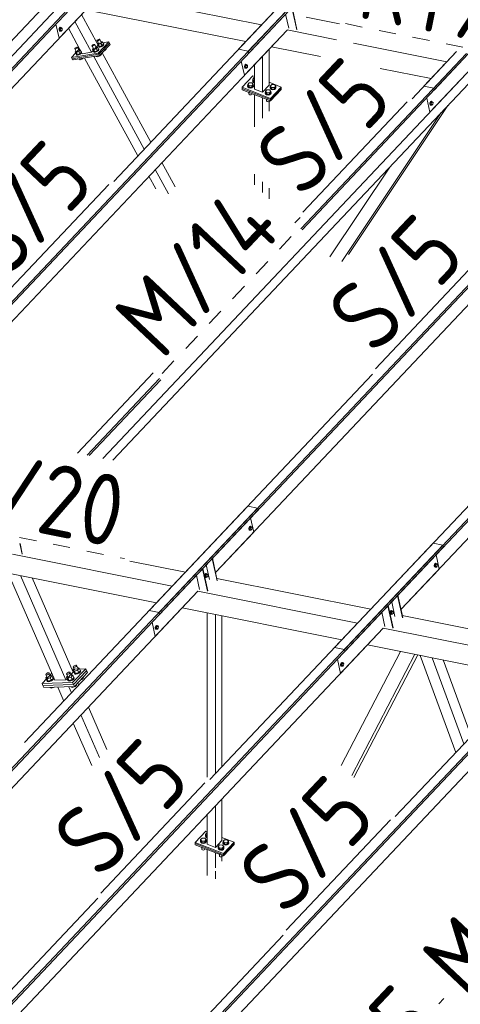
# Model space of a CAD drawing. Header units: millimetres. Extents: x -681 to 506, y -45 to 794.
# Tile 59 of 256: x -446 to -415, y 414 to 483. Entities that reach past the tile are written whole.
import ezdxf

# ---------------------------------------------------------------- set-up
doc = ezdxf.new("R2010")
doc.units = ezdxf.units.MM
doc.header["$LTSCALE"] = 0.6
doc.linetypes.add('XKITLINE00', pattern=[0])
doc.linetypes.add('XKITLINE02', pattern=[4, 2, -2])
for name, color, linetype, lineweight in [('Bolt', 7, 'Continuous', 0), ('Part', 2, 'Continuous', 0), ('PartMark', 3, 'Continuous', 0)]:
    doc.layers.add(name, color=color, linetype=linetype, lineweight=lineweight)
doc.styles.add('ISOCPEUR', font='ISOCPEUR.TTF')

msp = doc.modelspace()

# ---------------------------------------------------------------- linework, layer by layer
at = {"layer": 'Bolt', "color": 3, "linetype": 'XKITLINE00', "lineweight": 0}
for p, q in [((-442.733, 481.996), (-442.75, 481.93)), ((-442.75, 481.93), (-442.748, 481.865)), ((-442.748, 481.865), (-442.726, 481.821)), ((-442.702, 482.048), (-442.733, 481.996)), ((-442.727, 481.925), (-442.71, 481.992)), ((-442.724, 481.861), (-442.727, 481.925)), ((-442.726, 481.821), (-442.692, 481.807)), ((-442.703, 481.816), (-442.724, 481.861)), ((-442.703, 481.984), (-442.715, 481.87)), ((-442.715, 481.87), (-442.667, 481.82)), ((-442.715, 481.87), (-442.645, 481.857)), ((-442.71, 481.992), (-442.679, 482.043)), ((-442.643, 482.048), (-442.703, 481.984)), ((-442.703, 481.984), (-442.633, 481.97)), ((-442.669, 481.803), (-442.703, 481.816)), ((-442.664, 482.07), (-442.702, 482.048)), ((-442.692, 481.807), (-442.669, 481.803)), ((-442.679, 482.043), (-442.641, 482.065)), ((-442.646, 481.816), (-442.669, 481.803)), ((-442.667, 481.82), (-442.598, 481.806)), ((-442.664, 482.07), (-442.641, 482.065)), ((-442.645, 481.857), (-442.633, 481.97)), ((-442.598, 481.806), (-442.645, 481.857)), ((-442.643, 482.048), (-442.573, 482.034)), ((-442.641, 482.065), (-442.607, 482.052)), ((-442.633, 481.97), (-442.573, 482.034)), ((-442.607, 482.052), (-442.601, 482.039)), ((-442.538, 481.87), (-442.598, 481.806)), ((-442.573, 482.034), (-442.526, 481.983)), ((-442.526, 481.983), (-442.538, 481.87)), ((-440.095, 481.135), (-440.077, 481.164)), ((-440.086, 481.118), (-440.095, 481.135)), ((-440.053, 481.116), (-440.086, 481.118)), ((-439.971, 480.906), (-440.086, 481.118)), ((-440.077, 481.164), (-440.037, 481.196)), ((-440.005, 481.131), (-440.053, 481.116)), ((-440.037, 481.196), (-439.986, 481.224)), ((-439.955, 481.158), (-440.005, 481.131)), ((-439.986, 481.224), (-439.938, 481.238)), ((-439.915, 481.191), (-439.955, 481.158)), ((-439.938, 481.238), (-439.905, 481.237)), ((-439.897, 481.219), (-439.915, 481.191)), ((-439.905, 481.237), (-439.897, 481.219)), ((-439.791, 481.025), (-439.905, 481.237)), ((-439.71, 481.039), (-439.81, 480.933)), ((-439.809, 481.06), (-439.781, 481.072)), ((-439.781, 481.072), (-439.71, 481.039)), ((-439.71, 481.039), (-439.63, 480.892)), ((-441.652, 480.57), (-441.634, 480.599)), ((-441.644, 480.553), (-441.652, 480.57)), ((-441.611, 480.551), (-441.644, 480.553)), ((-441.529, 480.341), (-441.644, 480.553)), ((-441.634, 480.599), (-441.595, 480.631)), ((-441.563, 480.566), (-441.611, 480.551)), ((-441.554, 480.387), (-441.61, 480.328)), ((-441.61, 480.328), (-441.538, 480.295)), ((-441.53, 480.181), (-441.61, 480.328)), ((-441.595, 480.631), (-441.544, 480.658)), ((-441.512, 480.593), (-441.563, 480.566)), ((-441.544, 480.658), (-441.496, 480.673)), ((-441.367, 480.368), (-441.538, 480.295)), ((-441.538, 480.295), (-441.458, 480.148)), ((-441.473, 480.625), (-441.512, 480.593)), ((-441.496, 480.673), (-441.463, 480.672)), ((-441.455, 480.654), (-441.473, 480.625)), ((-441.463, 480.672), (-441.455, 480.654)), ((-441.348, 480.46), (-441.463, 480.672)), ((-441.367, 480.495), (-441.339, 480.507)), ((-441.267, 480.474), (-441.367, 480.368)), ((-441.367, 480.368), (-441.287, 480.221)), ((-441.339, 480.507), (-441.267, 480.474)), ((-441.287, 480.221), (-441.187, 480.327)), ((-441.209, 480.278), (-441.282, 480.219)), ((-441.267, 480.474), (-441.187, 480.327)), ((-441.18, 480.325), (-441.209, 480.278)), ((-441.208, 480.365), (-441.202, 480.364)), ((-441.194, 480.251), (-441.165, 480.297)), ((-440.44, 480.769), (-440.422, 480.798)), ((-440.432, 480.751), (-440.44, 480.769)), ((-440.399, 480.75), (-440.432, 480.751)), ((-440.317, 480.54), (-440.432, 480.751)), ((-440.422, 480.798), (-440.383, 480.83)), ((-440.351, 480.765), (-440.399, 480.75)), ((-440.342, 480.586), (-440.398, 480.527)), ((-440.398, 480.527), (-440.327, 480.494)), ((-440.318, 480.38), (-440.398, 480.527)), ((-440.383, 480.83), (-440.332, 480.857)), ((-440.3, 480.792), (-440.351, 480.765)), ((-440.332, 480.857), (-440.284, 480.872)), ((-440.329, 480.375), (-440.322, 480.387)), ((-440.314, 480.343), (-440.329, 480.375)), ((-440.155, 480.567), (-440.327, 480.494)), ((-440.327, 480.494), (-440.247, 480.347)), ((-440.318, 480.38), (-440.247, 480.347)), ((-440.253, 480.34), (-440.314, 480.343)), ((-440.299, 480.315), (-440.314, 480.343)), ((-440.261, 480.824), (-440.3, 480.792)), ((-440.299, 480.315), (-440.238, 480.312)), ((-440.284, 480.872), (-440.251, 480.87)), ((-440.243, 480.853), (-440.261, 480.824)), ((-440.164, 480.367), (-440.253, 480.34)), ((-440.251, 480.87), (-440.243, 480.853)), ((-440.136, 480.659), (-440.251, 480.87)), ((-440.247, 480.347), (-440.075, 480.42)), ((-440.238, 480.312), (-440.149, 480.34)), ((-440.071, 480.417), (-440.164, 480.367)), ((-440.155, 480.693), (-440.127, 480.705)), ((-440.056, 480.672), (-440.155, 480.567)), ((-440.155, 480.567), (-440.075, 480.42)), ((-440.149, 480.34), (-440.056, 480.39)), ((-440.127, 480.705), (-440.056, 480.672)), ((-440.075, 480.42), (-439.976, 480.525)), ((-439.997, 480.477), (-440.071, 480.417)), ((-440.056, 480.672), (-439.976, 480.525)), ((-440.056, 480.39), (-439.982, 480.45)), ((-439.996, 480.952), (-440.052, 480.893)), ((-440.052, 480.893), (-439.981, 480.86)), ((-439.972, 480.746), (-440.052, 480.893)), ((-439.964, 480.53), (-439.997, 480.477)), ((-439.996, 480.564), (-439.98, 480.563)), ((-439.984, 480.741), (-439.976, 480.754)), ((-439.968, 480.709), (-439.984, 480.741)), ((-439.982, 480.45), (-439.949, 480.503)), ((-439.81, 480.933), (-439.981, 480.86)), ((-439.981, 480.86), (-439.901, 480.713)), ((-439.98, 480.563), (-439.964, 480.53)), ((-439.965, 480.535), (-439.98, 480.563)), ((-439.972, 480.746), (-439.901, 480.713)), ((-439.908, 480.706), (-439.968, 480.709)), ((-439.953, 480.681), (-439.968, 480.709)), ((-439.949, 480.503), (-439.965, 480.535)), ((-439.953, 480.681), (-439.893, 480.678)), ((-439.819, 480.733), (-439.908, 480.706)), ((-439.901, 480.713), (-439.73, 480.786)), ((-439.893, 480.678), (-439.804, 480.706)), ((-439.725, 480.784), (-439.819, 480.733)), ((-439.81, 480.933), (-439.73, 480.786)), ((-439.804, 480.706), (-439.71, 480.756)), ((-439.73, 480.786), (-439.63, 480.892)), ((-439.651, 480.844), (-439.725, 480.784)), ((-439.71, 480.756), (-439.636, 480.816)), ((-439.651, 480.93), (-439.634, 480.929)), ((-439.618, 480.897), (-439.651, 480.844)), ((-439.636, 480.816), (-439.603, 480.869)), ((-439.634, 480.929), (-439.618, 480.897)), ((-439.619, 480.902), (-439.634, 480.929)), ((-439.603, 480.869), (-439.619, 480.902)), ((-439.606, 480.403), (-439.537, 480.432)), ((-439.537, 480.432), (-439.552, 480.46)), ((-439.537, 480.432), (-439.437, 480.538)), ((-439.437, 480.538), (-439.452, 480.566)), ((-441.541, 480.176), (-441.534, 480.188)), ((-441.526, 480.144), (-441.541, 480.176)), ((-441.53, 480.181), (-441.458, 480.148)), ((-441.465, 480.141), (-441.526, 480.144)), ((-441.511, 480.116), (-441.526, 480.144)), ((-441.511, 480.116), (-441.45, 480.113)), ((-441.376, 480.168), (-441.465, 480.141)), ((-441.458, 480.148), (-441.287, 480.221)), ((-441.45, 480.113), (-441.361, 480.141)), ((-441.282, 480.219), (-441.376, 480.168)), ((-441.361, 480.141), (-441.267, 480.191)), ((-441.337, 479.827), (-441.347, 479.845)), ((-441.337, 479.827), (-441.266, 479.794)), ((-441.266, 479.794), (-441.298, 479.853)), ((-441.267, 480.191), (-441.194, 480.251)), ((-441.266, 479.794), (-441.095, 479.867)), ((-441.095, 479.867), (-441.105, 479.885)), ((-441.095, 479.867), (-441.074, 479.89)), ((-440.125, 480.026), (-440.135, 480.044)), ((-440.125, 480.026), (-440.054, 479.993)), ((-440.054, 479.993), (-440.086, 480.052)), ((-440.054, 479.993), (-439.883, 480.066)), ((-439.883, 480.066), (-439.898, 480.094)), ((-439.883, 480.066), (-439.783, 480.172)), ((-439.783, 480.172), (-439.798, 480.199)), ((-429.725, 479.4), (-429.742, 479.333)), ((-429.742, 479.333), (-429.739, 479.269)), ((-429.739, 479.269), (-429.718, 479.224)), ((-429.694, 479.451), (-429.725, 479.4)), ((-429.719, 479.329), (-429.702, 479.395)), ((-429.716, 479.264), (-429.719, 479.329)), ((-429.718, 479.224), (-429.684, 479.211)), ((-429.695, 479.22), (-429.716, 479.264)), ((-429.695, 479.388), (-429.707, 479.274)), ((-429.707, 479.274), (-429.659, 479.224)), ((-429.707, 479.274), (-429.637, 479.26)), ((-429.702, 479.395), (-429.671, 479.447)), ((-429.635, 479.451), (-429.695, 479.388)), ((-429.695, 479.388), (-429.625, 479.374)), ((-429.661, 479.206), (-429.695, 479.22)), ((-429.656, 479.473), (-429.694, 479.451)), ((-429.684, 479.211), (-429.661, 479.206)), ((-429.671, 479.447), (-429.633, 479.469)), ((-429.638, 479.22), (-429.661, 479.206)), ((-429.659, 479.224), (-429.59, 479.21)), ((-429.656, 479.473), (-429.633, 479.469)), ((-429.637, 479.26), (-429.625, 479.374)), ((-429.59, 479.21), (-429.637, 479.26)), ((-429.635, 479.451), (-429.565, 479.437)), ((-429.633, 479.469), (-429.599, 479.456)), ((-429.625, 479.374), (-429.565, 479.437)), ((-429.599, 479.456), (-429.593, 479.443)), ((-429.53, 479.274), (-429.59, 479.21)), ((-429.565, 479.437), (-429.518, 479.387)), ((-429.518, 479.387), (-429.53, 479.274)), ((-429.177, 478.323), (-429.164, 478.352)), ((-429.152, 478.256), (-429.177, 478.323)), ((-429.177, 478.297), (-429.177, 478.323)), ((-429.152, 478.231), (-429.177, 478.297)), ((-429.164, 478.429), (-429.064, 478.535)), ((-429.164, 478.322), (-429.164, 478.429)), ((-429.071, 478.32), (-429.164, 478.429)), ((-429.071, 478.214), (-429.164, 478.322)), ((-429.078, 478.207), (-429.152, 478.256)), ((-429.152, 478.231), (-429.078, 478.181)), ((-429.078, 478.207), (-429.042, 478.2)), ((-429.071, 478.214), (-429.071, 478.32)), ((-429.071, 478.32), (-429.042, 478.32)), ((-429.042, 478.214), (-429.071, 478.214)), ((-429.064, 478.535), (-429.042, 478.534)), ((-429.523, 477.956), (-429.51, 477.985)), ((-429.497, 477.89), (-429.523, 477.956)), ((-429.523, 477.931), (-429.523, 477.956)), ((-429.497, 477.864), (-429.523, 477.931)), ((-429.51, 478.062), (-429.41, 478.168)), ((-429.51, 477.956), (-429.51, 478.062)), ((-429.417, 477.954), (-429.51, 478.062)), ((-429.417, 477.848), (-429.51, 477.956)), ((-429.424, 477.84), (-429.497, 477.89)), ((-429.497, 477.864), (-429.424, 477.815)), ((-429.435, 477.511), (-429.417, 477.49)), ((-429.428, 477.402), (-429.428, 477.503)), ((-429.322, 477.821), (-429.424, 477.84)), ((-429.424, 477.815), (-429.322, 477.796)), ((-429.417, 477.848), (-429.417, 477.954)), ((-429.225, 477.951), (-429.417, 477.954)), ((-429.417, 477.848), (-429.225, 477.845)), ((-429.417, 477.49), (-429.417, 477.504)), ((-429.41, 478.168), (-429.217, 478.166)), ((-429.218, 477.838), (-429.322, 477.821)), ((-429.322, 477.796), (-429.218, 477.812)), ((-429.125, 478.057), (-429.225, 477.951)), ((-429.225, 477.845), (-429.125, 477.951)), ((-429.225, 477.845), (-429.225, 477.951)), ((-429.142, 477.885), (-429.218, 477.838)), ((-429.218, 477.812), (-429.142, 477.859)), ((-429.217, 478.166), (-429.125, 478.057)), ((-429.112, 477.951), (-429.142, 477.885)), ((-429.142, 477.859), (-429.112, 477.925)), ((-429.125, 477.951), (-429.125, 478.057)), ((-429.125, 477.985), (-429.112, 477.951)), ((-429.112, 477.925), (-429.112, 477.951)), ((-429.078, 478.181), (-429.042, 478.175)), ((-428.288, 477.475), (-428.275, 477.503)), ((-428.275, 477.581), (-428.175, 477.687)), ((-428.275, 477.474), (-428.275, 477.581)), ((-428.182, 477.472), (-428.275, 477.581)), ((-428.175, 477.687), (-427.983, 477.684)), ((-427.89, 477.575), (-427.99, 477.47)), ((-427.983, 477.684), (-427.89, 477.575)), ((-427.942, 477.841), (-427.929, 477.87)), ((-427.917, 477.775), (-427.942, 477.841)), ((-427.942, 477.815), (-427.942, 477.841)), ((-427.917, 477.749), (-427.942, 477.815)), ((-427.929, 477.947), (-427.829, 478.053)), ((-427.929, 477.841), (-427.929, 477.947)), ((-427.836, 477.839), (-427.929, 477.947)), ((-427.836, 477.732), (-427.929, 477.841)), ((-427.843, 477.725), (-427.917, 477.775)), ((-427.917, 477.749), (-427.843, 477.7)), ((-427.89, 477.469), (-427.89, 477.575)), ((-427.89, 477.503), (-427.877, 477.469)), ((-427.741, 477.706), (-427.843, 477.725)), ((-427.843, 477.7), (-427.741, 477.68)), ((-427.836, 477.732), (-427.836, 477.839)), ((-427.644, 477.836), (-427.836, 477.839)), ((-427.836, 477.732), (-427.644, 477.73)), ((-427.829, 478.053), (-427.637, 478.05)), ((-427.638, 477.722), (-427.741, 477.706)), ((-427.741, 477.68), (-427.638, 477.697)), ((-427.544, 477.942), (-427.644, 477.836)), ((-427.644, 477.73), (-427.644, 477.836)), ((-427.644, 477.73), (-427.544, 477.835)), ((-427.561, 477.77), (-427.638, 477.722)), ((-427.638, 477.697), (-427.561, 477.744)), ((-427.637, 478.05), (-427.544, 477.942)), ((-427.531, 477.835), (-427.561, 477.77)), ((-427.561, 477.744), (-427.531, 477.81)), ((-427.544, 477.835), (-427.544, 477.942)), ((-427.544, 477.87), (-427.531, 477.835)), ((-427.531, 477.81), (-427.531, 477.835)), ((-429.415, 477.366), (-429.428, 477.402)), ((-429.417, 477.49), (-429.38, 477.49)), ((-429.415, 477.366), (-429.375, 477.339)), ((-429.375, 477.339), (-429.32, 477.329)), ((-429.32, 477.329), (-429.264, 477.338)), ((-429.264, 477.338), (-429.222, 477.363)), ((-429.222, 477.363), (-429.206, 477.399)), ((-429.206, 477.399), (-429.206, 477.422)), ((-428.263, 477.408), (-428.288, 477.475)), ((-428.288, 477.449), (-428.288, 477.475)), ((-428.263, 477.383), (-428.288, 477.449)), ((-428.182, 477.366), (-428.275, 477.474)), ((-428.189, 477.359), (-428.263, 477.408)), ((-428.263, 477.383), (-428.189, 477.333)), ((-428.2, 477.029), (-428.182, 477.008)), ((-428.193, 476.92), (-428.193, 477.022)), ((-428.18, 476.884), (-428.193, 476.92)), ((-428.087, 477.34), (-428.189, 477.359)), ((-428.189, 477.333), (-428.087, 477.314)), ((-428.182, 477.366), (-428.182, 477.472)), ((-427.99, 477.47), (-428.182, 477.472)), ((-428.182, 477.366), (-427.99, 477.363)), ((-428.182, 477.008), (-428.182, 477.022)), ((-428.182, 477.008), (-428.145, 477.008)), ((-428.18, 476.884), (-428.14, 476.857)), ((-428.14, 476.857), (-428.085, 476.847)), ((-427.983, 477.356), (-428.087, 477.34)), ((-428.087, 477.314), (-427.983, 477.33)), ((-428.085, 476.847), (-428.029, 476.856)), ((-428.029, 476.856), (-427.987, 476.881)), ((-427.99, 477.363), (-427.99, 477.47)), ((-427.99, 477.363), (-427.89, 477.469)), ((-427.987, 476.881), (-427.971, 476.917)), ((-427.907, 477.403), (-427.983, 477.356)), ((-427.983, 477.33), (-427.907, 477.378)), ((-427.971, 476.917), (-427.971, 476.94)), ((-427.877, 477.469), (-427.907, 477.403)), ((-427.907, 477.378), (-427.877, 477.443)), ((-427.877, 477.443), (-427.877, 477.469)), ((-416.686, 476.855), (-416.717, 476.804)), ((-416.694, 476.799), (-416.663, 476.85)), ((-416.627, 476.855), (-416.687, 476.791)), ((-416.648, 476.877), (-416.686, 476.855)), ((-416.663, 476.85), (-416.625, 476.872)), ((-416.648, 476.877), (-416.625, 476.872)), ((-416.627, 476.855), (-416.557, 476.841)), ((-416.625, 476.872), (-416.591, 476.859)), ((-416.617, 476.777), (-416.557, 476.841)), ((-416.591, 476.859), (-416.585, 476.846)), ((-416.557, 476.841), (-416.509, 476.791)), ((-416.717, 476.804), (-416.734, 476.737)), ((-416.734, 476.737), (-416.731, 476.673)), ((-416.731, 476.673), (-416.71, 476.628)), ((-416.711, 476.732), (-416.694, 476.799)), ((-416.708, 476.668), (-416.711, 476.732)), ((-416.71, 476.628), (-416.676, 476.615)), ((-416.687, 476.623), (-416.708, 476.668)), ((-416.687, 476.791), (-416.699, 476.678)), ((-416.699, 476.678), (-416.651, 476.628)), ((-416.699, 476.678), (-416.629, 476.664)), ((-416.687, 476.791), (-416.617, 476.777)), ((-416.653, 476.61), (-416.687, 476.623)), ((-416.676, 476.615), (-416.653, 476.61)), ((-416.63, 476.623), (-416.653, 476.61)), ((-416.651, 476.628), (-416.582, 476.614)), ((-416.629, 476.664), (-416.617, 476.777)), ((-416.582, 476.614), (-416.629, 476.664)), ((-416.522, 476.677), (-416.582, 476.614)), ((-416.509, 476.791), (-416.522, 476.677)), ((-429.417, 446.975), (-429.434, 446.908)), ((-429.434, 446.908), (-429.431, 446.844)), ((-429.431, 446.844), (-429.41, 446.799)), ((-429.386, 447.027), (-429.417, 446.975)), ((-429.411, 446.904), (-429.394, 446.971)), ((-429.408, 446.839), (-429.411, 446.904)), ((-429.41, 446.799), (-429.376, 446.786)), ((-429.387, 446.795), (-429.408, 446.839)), ((-429.387, 446.963), (-429.399, 446.849)), ((-429.399, 446.849), (-429.351, 446.799)), ((-429.399, 446.849), (-429.329, 446.835)), ((-429.394, 446.971), (-429.363, 447.022)), ((-429.327, 447.026), (-429.387, 446.963)), ((-429.387, 446.963), (-429.317, 446.949)), ((-429.353, 446.782), (-429.387, 446.795)), ((-429.348, 447.049), (-429.386, 447.027)), ((-429.376, 446.786), (-429.353, 446.782)), ((-429.363, 447.022), (-429.325, 447.044)), ((-429.33, 446.795), (-429.353, 446.782)), ((-429.351, 446.799), (-429.282, 446.785)), ((-429.348, 447.049), (-429.325, 447.044)), ((-429.329, 446.835), (-429.317, 446.949)), ((-429.282, 446.785), (-429.329, 446.835)), ((-429.327, 447.026), (-429.257, 447.012)), ((-429.325, 447.044), (-429.291, 447.031)), ((-429.317, 446.949), (-429.257, 447.012)), ((-429.291, 447.031), (-429.285, 447.018)), ((-429.222, 446.849), (-429.282, 446.785)), ((-429.257, 447.012), (-429.209, 446.962)), ((-429.209, 446.962), (-429.222, 446.849)), ((-416.409, 444.379), (-416.426, 444.312)), ((-416.378, 444.43), (-416.409, 444.379)), ((-416.403, 444.307), (-416.386, 444.374)), ((-416.379, 444.367), (-416.391, 444.253)), ((-416.386, 444.374), (-416.355, 444.426)), ((-416.319, 444.43), (-416.379, 444.367)), ((-416.379, 444.367), (-416.309, 444.353)), ((-416.34, 444.452), (-416.378, 444.43)), ((-416.355, 444.426), (-416.317, 444.448)), ((-416.34, 444.452), (-416.317, 444.448)), ((-416.321, 444.239), (-416.309, 444.353)), ((-416.319, 444.43), (-416.249, 444.416)), ((-416.317, 444.448), (-416.283, 444.434)), ((-416.309, 444.353), (-416.249, 444.416)), ((-416.283, 444.434), (-416.277, 444.422)), ((-416.249, 444.416), (-416.201, 444.366)), ((-416.201, 444.366), (-416.214, 444.252)), ((-432.517, 443.657), (-432.533, 443.591)), ((-432.485, 443.709), (-432.517, 443.657)), ((-432.51, 443.586), (-432.493, 443.653)), ((-432.486, 443.645), (-432.498, 443.531)), ((-432.493, 443.653), (-432.462, 443.704)), ((-432.426, 443.708), (-432.486, 443.645)), ((-432.486, 443.645), (-432.416, 443.631)), ((-432.447, 443.731), (-432.485, 443.709)), ((-432.462, 443.704), (-432.424, 443.726)), ((-432.447, 443.731), (-432.424, 443.726)), ((-432.426, 443.708), (-432.356, 443.694)), ((-432.424, 443.726), (-432.39, 443.713)), ((-432.416, 443.631), (-432.356, 443.694)), ((-432.39, 443.713), (-432.384, 443.7)), ((-432.356, 443.694), (-432.309, 443.644)), ((-432.309, 443.644), (-432.321, 443.531)), ((-416.426, 444.312), (-416.423, 444.248)), ((-416.423, 444.248), (-416.402, 444.203)), ((-416.4, 444.243), (-416.403, 444.307)), ((-416.402, 444.203), (-416.368, 444.19)), ((-416.379, 444.198), (-416.4, 444.243)), ((-416.391, 444.253), (-416.343, 444.203)), ((-416.391, 444.253), (-416.321, 444.239)), ((-416.345, 444.185), (-416.379, 444.198)), ((-416.368, 444.19), (-416.345, 444.185)), ((-416.322, 444.199), (-416.345, 444.185)), ((-416.343, 444.203), (-416.274, 444.189)), ((-416.274, 444.189), (-416.321, 444.239)), ((-416.214, 444.252), (-416.274, 444.189)), ((-432.533, 443.591), (-432.531, 443.526)), ((-432.531, 443.526), (-432.51, 443.481)), ((-432.507, 443.521), (-432.51, 443.586)), ((-432.51, 443.481), (-432.476, 443.468)), ((-432.486, 443.477), (-432.507, 443.521)), ((-432.498, 443.531), (-432.45, 443.481)), ((-432.498, 443.531), (-432.428, 443.517)), ((-432.452, 443.464), (-432.486, 443.477)), ((-432.476, 443.468), (-432.452, 443.464)), ((-432.429, 443.477), (-432.452, 443.464)), ((-432.45, 443.481), (-432.381, 443.467)), ((-432.428, 443.517), (-432.416, 443.631)), ((-432.381, 443.467), (-432.428, 443.517)), ((-432.321, 443.531), (-432.381, 443.467)), ((-419.509, 441.061), (-419.525, 440.994)), ((-419.525, 440.994), (-419.523, 440.93)), ((-419.523, 440.93), (-419.501, 440.885)), ((-419.477, 441.112), (-419.509, 441.061)), ((-419.502, 440.99), (-419.485, 441.056)), ((-419.499, 440.925), (-419.502, 440.99)), ((-419.501, 440.885), (-419.467, 440.872)), ((-419.478, 440.88), (-419.499, 440.925)), ((-419.478, 441.049), (-419.49, 440.935)), ((-419.49, 440.935), (-419.442, 440.885)), ((-419.49, 440.935), (-419.42, 440.921)), ((-419.485, 441.056), (-419.454, 441.108)), ((-419.418, 441.112), (-419.478, 441.049)), ((-419.478, 441.049), (-419.408, 441.035)), ((-419.444, 440.867), (-419.478, 440.88)), ((-419.439, 441.134), (-419.477, 441.112)), ((-419.454, 441.108), (-419.416, 441.13)), ((-419.421, 440.881), (-419.444, 440.867)), ((-419.442, 440.885), (-419.373, 440.871)), ((-419.439, 441.134), (-419.416, 441.13)), ((-419.42, 440.921), (-419.408, 441.035)), ((-419.373, 440.871), (-419.42, 440.921)), ((-419.418, 441.112), (-419.348, 441.098)), ((-419.416, 441.13), (-419.382, 441.116)), ((-419.408, 441.035), (-419.348, 441.098)), ((-419.382, 441.116), (-419.376, 441.104)), ((-419.313, 440.934), (-419.373, 440.871)), ((-419.348, 441.098), (-419.301, 441.048)), ((-419.301, 441.048), (-419.313, 440.934)), ((-419.467, 440.872), (-419.444, 440.867)), ((-435.989, 440.015), (-436.005, 439.948)), ((-436.005, 439.948), (-436.003, 439.883)), ((-436.003, 439.883), (-435.981, 439.839)), ((-435.957, 440.066), (-435.989, 440.015)), ((-435.982, 439.943), (-435.965, 440.01)), ((-435.979, 439.879), (-435.982, 439.943)), ((-435.981, 439.839), (-435.947, 439.826)), ((-435.958, 439.834), (-435.979, 439.879)), ((-435.958, 440.002), (-435.97, 439.889)), ((-435.97, 439.889), (-435.922, 439.838)), ((-435.97, 439.889), (-435.9, 439.875)), ((-435.965, 440.01), (-435.934, 440.061)), ((-435.898, 440.066), (-435.958, 440.002)), ((-435.958, 440.002), (-435.888, 439.988)), ((-435.924, 439.821), (-435.958, 439.834)), ((-435.919, 440.088), (-435.957, 440.066)), ((-435.947, 439.826), (-435.924, 439.821)), ((-435.934, 440.061), (-435.896, 440.083)), ((-435.901, 439.834), (-435.924, 439.821)), ((-435.922, 439.838), (-435.853, 439.825)), ((-435.919, 440.088), (-435.896, 440.083)), ((-435.9, 439.875), (-435.888, 439.988)), ((-435.853, 439.825), (-435.9, 439.875)), ((-435.898, 440.066), (-435.828, 440.052)), ((-435.896, 440.083), (-435.862, 440.07)), ((-435.888, 439.988), (-435.828, 440.052)), ((-435.862, 440.07), (-435.856, 440.057)), ((-435.793, 439.888), (-435.853, 439.825)), ((-435.828, 440.052), (-435.781, 440.002)), ((-435.781, 440.002), (-435.793, 439.888)), ((-422.949, 437.469), (-422.98, 437.418)), ((-422.957, 437.414), (-422.926, 437.465)), ((-422.89, 437.469), (-422.95, 437.406)), ((-422.911, 437.492), (-422.949, 437.469)), ((-422.926, 437.465), (-422.888, 437.487)), ((-422.911, 437.492), (-422.888, 437.487)), ((-422.89, 437.469), (-422.82, 437.455)), ((-422.888, 437.487), (-422.854, 437.474)), ((-422.88, 437.392), (-422.82, 437.455)), ((-422.854, 437.474), (-422.848, 437.461)), ((-422.82, 437.455), (-422.773, 437.405)), ((-443.613, 436.727), (-443.55, 436.755)), ((-443.55, 436.755), (-443.489, 436.767)), ((-443.489, 436.767), (-443.447, 436.758)), ((-443.434, 436.733), (-443.455, 436.697)), ((-443.447, 436.758), (-443.434, 436.733)), ((-443.342, 436.519), (-443.434, 436.733)), ((-442.22, 436.698), (-442.2, 436.735)), ((-442.2, 436.735), (-442.151, 436.772)), ((-442.151, 436.772), (-442.088, 436.8)), ((-442.088, 436.8), (-442.027, 436.811)), ((-441.993, 436.741), (-442.042, 436.704)), ((-442.027, 436.811), (-441.985, 436.803)), ((-441.972, 436.777), (-441.993, 436.741)), ((-441.985, 436.803), (-441.972, 436.777)), ((-441.88, 436.564), (-441.972, 436.777)), ((-441.759, 437.187), (-441.739, 437.223)), ((-441.747, 437.161), (-441.759, 437.187)), ((-441.666, 436.973), (-441.759, 437.187)), ((-441.687, 437.019), (-441.757, 436.945)), ((-441.757, 436.945), (-441.662, 436.886)), ((-441.681, 436.768), (-441.757, 436.945)), ((-441.704, 437.153), (-441.747, 437.161)), ((-441.739, 437.223), (-441.69, 437.26)), ((-441.644, 437.164), (-441.704, 437.153)), ((-441.693, 436.764), (-441.685, 436.778)), ((-441.67, 436.717), (-441.693, 436.764)), ((-441.677, 436.727), (-441.693, 436.764)), ((-441.69, 437.26), (-441.627, 437.288)), ((-441.681, 436.768), (-441.586, 436.71)), ((-441.448, 436.954), (-441.662, 436.886)), ((-441.662, 436.886), (-441.586, 436.71)), ((-441.581, 437.192), (-441.644, 437.164)), ((-441.627, 437.288), (-441.566, 437.299)), ((-441.586, 436.71), (-441.371, 436.778)), ((-441.532, 437.229), (-441.581, 437.192)), ((-441.566, 437.299), (-441.524, 437.291)), ((-441.511, 437.266), (-441.532, 437.229)), ((-441.524, 437.291), (-441.511, 437.266)), ((-441.419, 437.052), (-441.511, 437.266)), ((-441.365, 436.774), (-441.481, 436.723)), ((-441.465, 436.686), (-441.349, 436.737)), ((-441.453, 437.13), (-441.423, 437.14)), ((-441.328, 437.081), (-441.448, 436.954)), ((-441.448, 436.954), (-441.371, 436.778)), ((-441.423, 437.14), (-441.328, 437.081)), ((-441.371, 436.778), (-441.251, 436.905)), ((-441.277, 436.842), (-441.365, 436.774)), ((-441.349, 436.737), (-441.261, 436.805)), ((-441.328, 437.081), (-441.251, 436.905)), ((-441.239, 436.909), (-441.277, 436.842)), ((-441.274, 436.958), (-441.261, 436.956)), ((-441.261, 436.956), (-441.239, 436.909)), ((-441.261, 436.805), (-441.222, 436.871)), ((-441.222, 436.871), (-441.239, 436.909)), ((-422.98, 437.418), (-422.997, 437.351)), ((-422.997, 437.351), (-422.995, 437.287)), ((-422.995, 437.287), (-422.973, 437.242)), ((-422.974, 437.347), (-422.957, 437.414)), ((-422.971, 437.282), (-422.974, 437.347)), ((-422.973, 437.242), (-422.939, 437.229)), ((-422.95, 437.238), (-422.971, 437.282)), ((-422.95, 437.406), (-422.962, 437.292)), ((-422.962, 437.292), (-422.914, 437.242)), ((-422.962, 437.292), (-422.892, 437.278)), ((-422.95, 437.406), (-422.88, 437.392)), ((-422.916, 437.225), (-422.95, 437.238)), ((-422.939, 437.229), (-422.916, 437.225)), ((-422.893, 437.238), (-422.916, 437.225)), ((-422.914, 437.242), (-422.845, 437.228)), ((-422.892, 437.278), (-422.88, 437.392)), ((-422.845, 437.228), (-422.892, 437.278)), ((-422.785, 437.292), (-422.845, 437.228)), ((-422.773, 437.405), (-422.785, 437.292)), ((-443.682, 436.654), (-443.662, 436.69)), ((-443.67, 436.628), (-443.682, 436.654)), ((-443.59, 436.441), (-443.682, 436.654)), ((-443.61, 436.487), (-443.68, 436.412)), ((-443.68, 436.412), (-443.585, 436.353)), ((-443.604, 436.235), (-443.68, 436.412)), ((-443.628, 436.62), (-443.67, 436.628)), ((-443.662, 436.69), (-443.613, 436.727)), ((-443.567, 436.631), (-443.628, 436.62)), ((-443.616, 436.232), (-443.608, 436.246)), ((-443.593, 436.184), (-443.616, 436.232)), ((-443.6, 436.194), (-443.616, 436.232)), ((-443.604, 436.235), (-443.509, 436.177)), ((-443.6, 436.194), (-443.577, 436.147)), ((-443.516, 436.169), (-443.593, 436.184)), ((-443.371, 436.421), (-443.585, 436.353)), ((-443.585, 436.353), (-443.509, 436.177)), ((-443.577, 436.147), (-443.5, 436.132)), ((-443.504, 436.659), (-443.567, 436.631)), ((-443.404, 436.19), (-443.516, 436.169)), ((-443.509, 436.177), (-443.294, 436.245)), ((-443.455, 436.697), (-443.504, 436.659)), ((-443.5, 436.132), (-443.388, 436.153)), ((-443.289, 436.241), (-443.404, 436.19)), ((-443.388, 436.153), (-443.272, 436.204)), ((-443.376, 436.597), (-443.346, 436.607)), ((-443.251, 436.548), (-443.371, 436.421)), ((-443.371, 436.421), (-443.294, 436.245)), ((-443.346, 436.607), (-443.251, 436.548)), ((-443.294, 436.245), (-443.174, 436.372)), ((-443.2, 436.309), (-443.289, 436.241)), ((-443.272, 436.204), (-443.184, 436.272)), ((-443.251, 436.548), (-443.174, 436.372)), ((-443.162, 436.376), (-443.2, 436.309)), ((-443.198, 436.425), (-443.185, 436.423)), ((-443.185, 436.423), (-443.162, 436.376)), ((-443.184, 436.272), (-443.146, 436.339)), ((-443.146, 436.339), (-443.162, 436.376)), ((-442.208, 436.673), (-442.22, 436.698)), ((-442.128, 436.485), (-442.22, 436.698)), ((-442.148, 436.531), (-442.218, 436.456)), ((-442.218, 436.456), (-442.123, 436.397)), ((-442.142, 436.28), (-442.218, 436.456)), ((-442.166, 436.664), (-442.208, 436.673)), ((-442.105, 436.676), (-442.166, 436.664)), ((-442.154, 436.276), (-442.146, 436.29)), ((-442.131, 436.229), (-442.154, 436.276)), ((-442.138, 436.239), (-442.154, 436.276)), ((-442.142, 436.28), (-442.047, 436.221)), ((-442.138, 436.239), (-442.115, 436.192)), ((-442.054, 436.214), (-442.131, 436.229)), ((-441.909, 436.466), (-442.123, 436.397)), ((-442.123, 436.397), (-442.047, 436.221)), ((-442.115, 436.192), (-442.038, 436.177)), ((-442.042, 436.704), (-442.105, 436.676)), ((-441.942, 436.235), (-442.054, 436.214)), ((-442.047, 436.221), (-441.832, 436.289)), ((-442.038, 436.177), (-441.926, 436.197)), ((-441.827, 436.286), (-441.942, 436.235)), ((-441.926, 436.197), (-441.81, 436.249)), ((-441.914, 436.642), (-441.884, 436.651)), ((-441.789, 436.592), (-441.909, 436.466)), ((-441.909, 436.466), (-441.832, 436.289)), ((-441.884, 436.651), (-441.789, 436.592)), ((-441.832, 436.289), (-441.712, 436.416)), ((-441.738, 436.354), (-441.827, 436.286)), ((-441.81, 436.249), (-441.722, 436.317)), ((-441.789, 436.592), (-441.712, 436.416)), ((-441.7, 436.42), (-441.738, 436.354)), ((-441.736, 436.47), (-441.723, 436.467)), ((-441.723, 436.467), (-441.7, 436.42)), ((-441.722, 436.317), (-441.684, 436.383)), ((-441.684, 436.383), (-441.7, 436.42)), ((-441.677, 436.727), (-441.654, 436.68)), ((-441.593, 436.702), (-441.67, 436.717)), ((-441.654, 436.68), (-441.577, 436.665)), ((-441.481, 436.723), (-441.593, 436.702)), ((-441.577, 436.665), (-441.465, 436.686)), ((-441.242, 436.259), (-441.157, 436.286)), ((-441.157, 436.286), (-441.176, 436.329)), ((-441.157, 436.286), (-441.037, 436.413)), ((-441.037, 436.413), (-441.056, 436.456)), ((-443.39, 435.744), (-443.391, 435.747)), ((-443.39, 435.744), (-443.295, 435.685)), ((-443.295, 435.685), (-443.323, 435.749)), ((-443.295, 435.685), (-443.08, 435.753)), ((-443.08, 435.753), (-443.082, 435.756)), ((-443.08, 435.753), (-443.077, 435.756)), ((-441.928, 435.788), (-441.929, 435.791)), ((-441.928, 435.788), (-441.833, 435.729)), ((-441.833, 435.729), (-441.861, 435.793)), ((-441.833, 435.729), (-441.618, 435.797)), ((-441.618, 435.797), (-441.637, 435.84)), ((-441.618, 435.797), (-441.498, 435.924)), ((-441.498, 435.924), (-441.517, 435.967)), ((-432.83, 424.954), (-432.817, 424.983)), ((-432.817, 425.06), (-432.717, 425.166)), ((-432.817, 424.954), (-432.817, 425.06)), ((-432.724, 424.952), (-432.817, 425.06)), ((-432.717, 425.166), (-432.525, 425.163)), ((-432.432, 425.055), (-432.532, 424.949)), ((-432.525, 425.163), (-432.432, 425.055)), ((-432.484, 425.32), (-432.471, 425.349)), ((-432.459, 425.254), (-432.484, 425.32)), ((-432.484, 425.295), (-432.484, 425.32)), ((-432.459, 425.228), (-432.484, 425.295)), ((-432.471, 425.426), (-432.371, 425.532)), ((-432.471, 425.32), (-432.471, 425.426)), ((-432.378, 425.318), (-432.471, 425.426)), ((-432.378, 425.211), (-432.471, 425.32)), ((-432.385, 425.204), (-432.459, 425.254)), ((-432.459, 425.228), (-432.385, 425.179)), ((-432.432, 424.948), (-432.432, 425.055)), ((-432.385, 425.204), (-432.35, 425.198)), ((-432.385, 425.179), (-432.35, 425.172)), ((-432.378, 425.211), (-432.378, 425.318)), ((-432.378, 425.318), (-432.35, 425.317)), ((-432.35, 425.211), (-432.378, 425.211)), ((-432.371, 425.532), (-432.35, 425.532)), ((-431.236, 424.945), (-431.136, 425.05)), ((-431.136, 425.05), (-430.944, 425.048)), ((-430.944, 425.048), (-430.851, 424.939)), ((-432.805, 424.887), (-432.83, 424.954)), ((-432.83, 424.928), (-432.83, 424.954)), ((-432.805, 424.862), (-432.83, 424.928)), ((-432.724, 424.845), (-432.817, 424.954)), ((-432.731, 424.838), (-432.805, 424.887)), ((-432.805, 424.862), (-432.731, 424.812)), ((-432.742, 424.509), (-432.724, 424.488)), ((-432.736, 424.399), (-432.736, 424.501)), ((-432.722, 424.363), (-432.736, 424.399)), ((-432.629, 424.819), (-432.731, 424.838)), ((-432.731, 424.812), (-432.629, 424.793)), ((-432.724, 424.845), (-432.724, 424.952)), ((-432.532, 424.949), (-432.724, 424.952)), ((-432.724, 424.845), (-432.532, 424.842)), ((-432.724, 424.488), (-432.724, 424.502)), ((-432.724, 424.488), (-432.687, 424.487)), ((-432.722, 424.363), (-432.682, 424.337)), ((-432.682, 424.337), (-432.627, 424.326)), ((-432.526, 424.835), (-432.629, 424.819)), ((-432.629, 424.793), (-432.526, 424.81)), ((-432.627, 424.326), (-432.571, 424.335)), ((-432.571, 424.335), (-432.529, 424.361)), ((-432.532, 424.842), (-432.532, 424.949)), ((-432.532, 424.842), (-432.432, 424.948)), ((-432.529, 424.361), (-432.513, 424.396)), ((-432.449, 424.882), (-432.526, 424.835)), ((-432.526, 424.81), (-432.449, 424.857)), ((-432.513, 424.396), (-432.513, 424.419)), ((-432.419, 424.948), (-432.449, 424.882)), ((-432.449, 424.857), (-432.419, 424.922)), ((-432.432, 424.982), (-432.419, 424.948)), ((-432.419, 424.922), (-432.419, 424.948)), ((-431.595, 424.472), (-431.582, 424.501)), ((-431.57, 424.406), (-431.595, 424.472)), ((-431.595, 424.447), (-431.595, 424.472)), ((-431.57, 424.38), (-431.595, 424.447)), ((-431.582, 424.578), (-431.482, 424.684)), ((-431.582, 424.472), (-431.582, 424.578)), ((-431.489, 424.47), (-431.582, 424.578)), ((-431.489, 424.363), (-431.582, 424.472)), ((-431.496, 424.356), (-431.57, 424.406)), ((-431.57, 424.38), (-431.496, 424.331)), ((-431.394, 424.337), (-431.496, 424.356)), ((-431.496, 424.331), (-431.394, 424.312)), ((-431.489, 424.363), (-431.489, 424.47)), ((-431.297, 424.467), (-431.489, 424.47)), ((-431.489, 424.363), (-431.297, 424.361)), ((-431.482, 424.684), (-431.29, 424.681)), ((-431.291, 424.353), (-431.394, 424.337)), ((-431.394, 424.312), (-431.291, 424.328)), ((-431.197, 424.573), (-431.297, 424.467)), ((-431.297, 424.361), (-431.197, 424.467)), ((-431.297, 424.361), (-431.297, 424.467)), ((-431.214, 424.401), (-431.291, 424.353)), ((-431.291, 424.328), (-431.214, 424.375)), ((-431.29, 424.681), (-431.197, 424.573)), ((-431.249, 424.838), (-431.236, 424.867)), ((-431.224, 424.772), (-431.249, 424.838)), ((-431.249, 424.813), (-431.249, 424.838)), ((-431.224, 424.746), (-431.249, 424.813)), ((-431.236, 424.838), (-431.236, 424.945)), ((-431.144, 424.836), (-431.236, 424.945)), ((-431.144, 424.73), (-431.236, 424.838)), ((-431.15, 424.723), (-431.224, 424.772)), ((-431.224, 424.746), (-431.15, 424.697)), ((-431.184, 424.466), (-431.214, 424.401)), ((-431.214, 424.375), (-431.184, 424.441)), ((-431.197, 424.467), (-431.197, 424.573)), ((-431.197, 424.501), (-431.184, 424.466)), ((-431.184, 424.441), (-431.184, 424.466)), ((-431.048, 424.703), (-431.15, 424.723)), ((-431.15, 424.697), (-431.048, 424.678)), ((-431.144, 424.73), (-431.144, 424.836)), ((-430.951, 424.834), (-431.144, 424.836)), ((-431.144, 424.73), (-430.951, 424.727)), ((-430.945, 424.72), (-431.048, 424.703)), ((-431.048, 424.678), (-430.945, 424.694)), ((-430.851, 424.939), (-430.951, 424.834)), ((-430.951, 424.727), (-430.951, 424.834)), ((-430.951, 424.727), (-430.851, 424.833)), ((-430.868, 424.767), (-430.945, 424.72)), ((-430.945, 424.694), (-430.868, 424.741)), ((-430.838, 424.833), (-430.868, 424.767)), ((-430.868, 424.741), (-430.838, 424.807)), ((-430.851, 424.833), (-430.851, 424.939)), ((-430.851, 424.867), (-430.838, 424.833)), ((-430.838, 424.807), (-430.838, 424.833)), ((-431.507, 424.027), (-431.489, 424.006)), ((-431.501, 423.918), (-431.501, 424.019)), ((-431.487, 423.882), (-431.501, 423.918)), ((-431.489, 424.006), (-431.489, 424.02)), ((-431.489, 424.006), (-431.452, 424.005)), ((-431.487, 423.882), (-431.447, 423.855)), ((-431.447, 423.855), (-431.392, 423.845)), ((-431.392, 423.845), (-431.336, 423.853)), ((-431.336, 423.853), (-431.295, 423.879)), ((-431.295, 423.879), (-431.278, 423.914)), ((-431.278, 423.914), (-431.278, 423.938))]:
    msp.add_line(p, q, dxfattribs=at)
at = {"layer": 'Part', "color": 2, "linetype": 'XKITLINE00', "lineweight": 0}
for p, q in [((-430.158, 480.527), (-414.491, 497.123)), ((-474.758, 448.793), (-435.562, 490.313)), ((-474.728, 448.657), (-435.532, 490.177)), ((-451.916, 473.855), (-436.249, 490.45)), ((-429.47, 480.39), (-421.829, 488.484)), ((-429.441, 480.253), (-421.872, 488.271)), ((-453.785, 454.634), (-422.554, 487.717)), ((-453.652, 454.608), (-422.524, 487.58)), ((-438.908, 471.258), (-423.241, 487.854)), ((-470.794, 451.597), (-439.755, 484.476)), ((-442.753, 481.301), (-439.755, 484.476)), ((-439.755, 484.476), (-428.543, 482.238)), ((-450.465, 476.473), (-443.513, 483.834)), ((-440.861, 483.305), (-429.649, 481.067)), ((-426.075, 481.891), (-426.415, 483.459)), ((-426.057, 481.909), (-426.398, 483.477)), ((-440.472, 480.318), (-441.645, 482.474)), ((-440.011, 480.806), (-441.184, 482.962)), ((-435.734, 441.004), (-396.537, 482.524)), ((-435.704, 440.868), (-396.508, 482.388)), ((-426.632, 482.002), (-426.849, 482.999)), ((-425.416, 482.775), (-423.062, 482.305)), ((-452.676, 454.413), (-426.747, 481.879)), ((-442.969, 482.299), (-442.753, 481.301)), ((-441.118, 480.212), (-442.091, 482.001)), ((-429.744, 478.704), (-426.747, 481.879)), ((-426.747, 481.88), (-423.288, 481.189)), ((-440.075, 480.925), (-439.261, 481.058)), ((-439.261, 481.058), (-440.01, 480.264)), ((-439.211, 480.966), (-439.96, 480.173)), ((-439.96, 480.173), (-439.211, 480.966)), ((-439.211, 480.966), (-439.261, 481.058)), ((-439.161, 480.874), (-439.211, 480.966)), ((-441.306, 480.556), (-441.868, 479.959)), ((-441.118, 480.212), (-440.472, 480.318)), ((-440.472, 480.318), (-440.011, 480.806)), ((-439.91, 480.081), (-439.161, 480.874)), ((-436.314, 474.007), (-439.724, 480.278)), ((-429.47, 480.39), (-430.158, 480.527)), ((-429.47, 480.39), (-429.441, 480.253)), ((-428.011, 478.003), (-428.011, 480.54)), ((-427.853, 480.708), (-424.394, 480.018)), ((-422.096, 480.951), (-415.535, 479.642)), ((-417.973, 477.059), (-414.855, 480.361)), ((-417.15, 477.931), (-414.855, 480.361)), ((-440.01, 480.264), (-441.868, 479.959)), ((-441.868, 479.959), (-441.819, 479.868)), ((-441.819, 479.868), (-439.96, 480.173)), ((-441.819, 479.868), (-439.96, 480.173)), ((-441.769, 479.776), (-441.819, 479.868)), ((-439.91, 480.081), (-441.769, 479.776)), ((-437.221, 473.045), (-440.954, 479.909)), ((-436.775, 473.518), (-440.308, 480.015)), ((-439.96, 480.173), (-440.01, 480.264)), ((-439.96, 480.173), (-439.91, 480.081)), ((-429.961, 479.702), (-429.744, 478.704)), ((-428.472, 480.052), (-428.472, 477.515)), ((-425.777, 467.927), (-414.168, 480.224)), ((-425.693, 467.848), (-414.034, 480.198)), ((-422.726, 438.408), (-383.529, 479.928)), ((-422.696, 438.272), (-383.5, 479.791)), ((-416.462, 477.794), (-414.168, 480.224)), ((-416.433, 477.657), (-414.034, 480.198)), ((-439.668, 451.817), (-413.739, 479.283)), ((-429.042, 477.737), (-429.042, 479.448)), ((-420.225, 479.186), (-416.641, 478.47)), ((-416.736, 476.108), (-413.739, 479.283)), ((-415.768, 479.427), (-415.825, 479.366)), ((-415.825, 479.366), (-415.8, 479.361)), ((-415.825, 479.366), (-415.82, 479.34)), ((-415.768, 479.427), (-415.743, 479.422)), ((-429.15, 478.656), (-429.899, 477.862)), ((-429.15, 478.656), (-429.042, 478.614)), ((-428.011, 478.212), (-427.155, 477.878)), ((-438.977, 451.679), (-414.004, 478.132)), ((-429.899, 477.862), (-427.904, 477.084)), ((-429.899, 477.862), (-429.899, 477.777)), ((-429.899, 477.777), (-427.904, 476.999)), ((-429.899, 477.692), (-429.899, 477.777)), ((-427.904, 476.999), (-429.899, 477.777)), ((-427.904, 476.914), (-429.899, 477.692)), ((-429.042, 477.737), (-428.472, 477.515)), ((-428.472, 477.515), (-428.011, 478.003)), ((-427.155, 477.878), (-427.904, 477.084)), ((-427.155, 477.793), (-427.904, 476.999)), ((-427.155, 477.793), (-427.904, 476.999)), ((-427.155, 477.708), (-427.904, 476.914)), ((-427.155, 477.793), (-427.155, 477.878)), ((-427.155, 477.708), (-427.155, 477.793)), ((-416.462, 477.794), (-417.15, 477.931)), ((-416.462, 477.794), (-416.433, 477.657)), ((-429.042, 475.093), (-429.042, 477.358)), ((-428.472, 475.697), (-428.472, 477.136)), ((-428.011, 476.186), (-428.011, 476.956)), ((-427.904, 477.084), (-427.904, 476.999)), ((-427.904, 476.999), (-427.904, 476.914)), ((-416.953, 477.106), (-416.736, 476.108)), ((-431.77, 443.808), (-400.731, 476.687)), ((-422.44, 466.127), (-415.478, 476.571)), ((-422.901, 465.638), (-415.939, 476.083)), ((-418.762, 441.212), (-387.723, 474.09)), ((-435.071, 470.385), (-435.995, 472.084)), ((-434.61, 470.874), (-435.534, 472.572)), ((-423.742, 465.966), (-419.545, 472.263)), ((-435.965, 470.734), (-436.441, 471.61)), ((-429.042, 471.01), (-429.042, 471.759)), ((-428.472, 470.472), (-428.472, 471.221)), ((-428.011, 470.037), (-428.011, 470.786)), ((-426.209, 468.335), (-425.835, 468.731)), ((-441.464, 452.175), (-436.136, 457.82)), ((-436.421, 441.142), (-420.754, 457.737)), ((-440.777, 452.038), (-435.703, 457.412)), ((-440.644, 452.011), (-435.62, 457.333)), ((-423.413, 438.545), (-407.746, 455.141)), ((-468.013, 406.812), (-428.817, 448.331)), ((-467.983, 406.675), (-428.787, 448.195)), ((-445.171, 431.873), (-429.504, 448.469)), ((-428.817, 448.331), (-429.504, 448.469)), ((-428.787, 448.195), (-428.817, 448.331)), ((-429.091, 446.646), (-429.307, 447.644)), ((-431.77, 443.808), (-429.091, 446.646)), ((-455.005, 404.215), (-415.809, 445.735)), ((-445.346, 445.102), (-445.507, 445.844)), ((-445.328, 445.12), (-445.485, 445.839)), ((-432.163, 429.277), (-416.496, 445.872)), ((-415.809, 445.735), (-416.496, 445.872)), ((-415.779, 445.599), (-415.809, 445.735)), ((-454.975, 404.079), (-415.779, 445.599)), ((-446.018, 445.091), (-434.806, 442.853)), ((-416.083, 444.049), (-416.299, 445.047)), ((-437.789, 444.609), (-433.884, 443.83)), ((-432.193, 443.325), (-432.416, 444.351)), ((-431.663, 443.22), (-432.004, 444.788)), ((-431.646, 443.238), (-431.986, 444.806)), ((-446.432, 443.781), (-435.912, 441.681)), ((-446.324, 443.76), (-443.058, 436.246)), ((-432.338, 442.505), (-432.678, 444.073)), ((-432.32, 442.524), (-432.661, 444.092)), ((-418.762, 441.212), (-416.083, 444.049)), ((-442.284, 436.27), (-445.466, 443.588)), ((-441.765, 436.819), (-444.636, 443.423)), ((-441.997, 401.619), (-402.801, 443.139)), ((-441.967, 401.482), (-402.771, 443.002)), ((-432.895, 442.616), (-433.112, 443.614)), ((-431.679, 443.39), (-420.875, 441.233)), ((-419.155, 426.68), (-403.488, 443.276)), ((-464.049, 409.615), (-433.01, 442.494)), ((-436.008, 439.319), (-433.01, 442.494)), ((-433.01, 442.494), (-421.798, 440.256)), ((-419.185, 440.729), (-419.408, 441.755)), ((-418.655, 440.623), (-418.996, 442.191)), ((-418.638, 440.642), (-418.978, 442.21)), ((-435.734, 441.004), (-436.421, 441.142)), ((-435.734, 441.004), (-435.704, 440.868)), ((-434.116, 441.323), (-422.904, 439.085)), ((-432.35, 429.453), (-432.35, 440.97)), ((-419.887, 440.02), (-420.104, 441.018)), ((-419.33, 439.909), (-419.67, 441.477)), ((-419.312, 439.927), (-419.653, 441.495)), ((-436.224, 440.317), (-436.008, 439.319)), ((-431.78, 429.683), (-431.78, 440.856)), ((-431.319, 430.171), (-431.319, 440.764)), ((-418.671, 440.793), (-407.867, 438.637)), ((-451.041, 407.019), (-420.002, 439.897)), ((-423, 436.722), (-420.002, 439.897)), ((-420.002, 439.898), (-408.79, 437.66)), ((-422.726, 438.408), (-423.413, 438.545)), ((-418.787, 438.263), (-422.952, 430.264)), ((-422.726, 438.408), (-422.696, 438.272)), ((-421.108, 438.726), (-409.896, 436.488)), ((-423.216, 437.72), (-423, 436.722)), ((-422.212, 429.566), (-417.788, 438.064)), ((-422.056, 429.419), (-417.577, 438.022)), ((-414.905, 431.182), (-417.42, 437.99)), ((-414.341, 431.779), (-416.573, 437.821)), ((-413.823, 432.329), (-415.794, 437.666)), ((-443.268, 436.731), (-443.947, 436.012)), ((-442.284, 436.27), (-441.765, 436.819)), ((-441.854, 437.024), (-440.875, 437.054)), ((-440.875, 437.054), (-441.797, 436.077)), ((-440.815, 436.915), (-441.737, 435.938)), ((-441.737, 435.938), (-440.815, 436.915)), ((-441.676, 435.799), (-440.754, 436.776)), ((-440.815, 436.915), (-440.875, 437.054)), ((-440.754, 436.776), (-440.815, 436.915)), ((-438.033, 404.422), (-406.994, 437.301)), ((-441.797, 436.077), (-443.947, 436.012)), ((-443.058, 436.246), (-442.284, 436.27)), ((-441.737, 435.938), (-441.797, 436.077)), ((-441.367, 435.903), (-441.433, 436.056)), ((-443.947, 436.012), (-443.887, 435.873)), ((-443.887, 435.873), (-441.737, 435.938)), ((-443.887, 435.873), (-441.737, 435.938)), ((-443.826, 435.733), (-443.887, 435.873)), ((-441.676, 435.799), (-443.826, 435.733)), ((-442.422, 434.785), (-442.848, 435.763)), ((-441.885, 435.354), (-442.074, 435.787)), ((-441.737, 435.938), (-441.676, 435.799)), ((-439.397, 431.374), (-440.693, 434.355)), ((-439.916, 430.824), (-441.212, 433.806)), ((-440.453, 430.255), (-441.749, 433.237)), ((-431.319, 425.001), (-431.319, 427.91)), ((-431.78, 424.512), (-431.78, 427.422)), ((-432.35, 424.735), (-432.35, 426.818)), ((-432.457, 425.654), (-433.206, 424.86)), ((-432.457, 425.654), (-432.35, 425.612)), ((-431.319, 425.001), (-431.78, 424.512)), ((-431.319, 425.21), (-430.462, 424.876)), ((-433.206, 424.86), (-431.211, 424.082)), ((-433.206, 424.86), (-433.206, 424.775)), ((-433.206, 424.775), (-431.211, 423.997)), ((-433.206, 424.69), (-433.206, 424.775)), ((-431.211, 423.997), (-433.206, 424.775)), ((-431.211, 423.912), (-433.206, 424.69)), ((-431.78, 424.512), (-432.35, 424.735)), ((-432.35, 422.54), (-432.35, 424.356)), ((-430.462, 424.876), (-431.211, 424.082)), ((-430.462, 424.79), (-431.211, 423.997)), ((-430.462, 424.79), (-431.211, 423.997)), ((-430.462, 424.705), (-431.211, 423.912)), ((-430.462, 424.79), (-430.462, 424.876)), ((-430.462, 424.705), (-430.462, 424.79)), ((-431.78, 423.067), (-431.78, 424.133)), ((-431.319, 423.556), (-431.319, 423.953)), ((-431.211, 424.082), (-431.211, 423.997)), ((-431.211, 423.997), (-431.211, 423.912)), ((-431.78, 422.318), (-431.78, 422.848)), ((-455.692, 404.352), (-440.025, 420.948)), ((-442.684, 401.756), (-427.017, 418.352)), ((-416.101, 413.539), (-415.757, 413.904))]:
    msp.add_line(p, q, dxfattribs=at)
at = {"layer": 'PartMark', "color": 1, "linetype": 'XKITLINE02', "lineweight": 0}
for p, q in [((-422.651, 482.325), (-405.883, 478.978)), ((-435.513, 457.782), (-426.135, 467.716)), ((-454.93, 448.132), (-438.162, 444.786))]:
    msp.add_line(p, q, dxfattribs=at)
at = {"layer": 'PartMark', "color": 1, "linetype": 'XKITLINE00', "lineweight": 0}
for p, q in [((-425.633, 469.091), (-418.32, 476.837)), ((-446.568, 463.29), (-439.255, 471.036)), ((-420.552, 458.097), (-413.239, 465.843)), ((-439.823, 421.308), (-432.51, 429.054)), ((-426.815, 418.711), (-419.502, 426.458))]:
    msp.add_line(p, q, dxfattribs=at)

# ---------------------------------------------------------------- texts
at = {"layer": 'PartMark', "color": 1, "style": 'ISOCPEUR', "width": 0.85}
for s, rotation, p in [('RT/20', -11.28727, (-421.945, 482.796)), ('S/5', 46.65022, (-425.657, 469.939)), ('S/5', 46.65022, (-446.593, 464.138)), ('M/14', 46.65022, (-435.537, 458.63)), ('S/5', 46.65022, (-420.577, 458.945)), ('RT/20', -11.28727, (-454.224, 448.603)), ('S/5', 46.65022, (-439.848, 422.156)), ('S/5', 46.65022, (-426.84, 419.56)), ('M/20', 46.65022, (-413.961, 413.584)), ('S/5', 46.65022, (-422.142, 404.867))]:
    msp.add_text(s, height=5, rotation=rotation, dxfattribs=at).set_placement(p)

doc.saveas('drawing.dxf')
